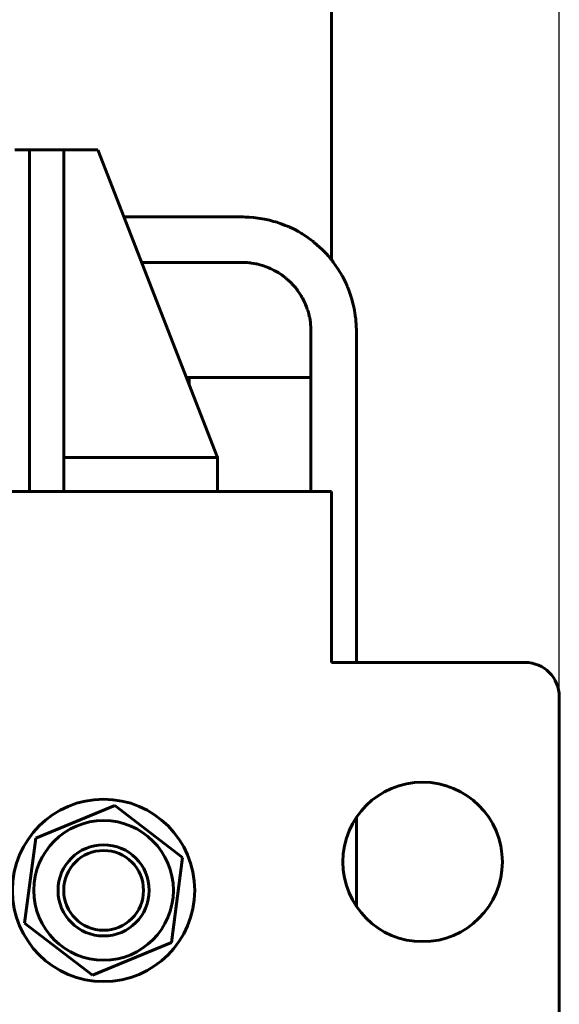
# Model space of a CAD drawing. Header units: millimetres. Extents: x 0 to 297, y 0 to 420.
# Tile 9 of 11: x 203 to 227, y 156 to 199. Entities that reach past the tile are written whole.
import ezdxf

# ---------------------------------------------------------------- set-up
doc = ezdxf.new("R2010")
doc.units = ezdxf.units.MM
doc.linetypes.add('K5LT_BASIC', pattern=[0])
doc.linetypes.add('K5LT_THIN', pattern=[0])
doc.layers.add('Системный слой', color=7, linetype='Continuous')
doc.styles.add('KDIMTEXTSTYLE', font='GOST_AU.SHX', dxfattribs={"width": 0.96, "oblique": 15, "height": 5})
doc.dimstyles.new('KDIMSTYLE (0.50)', dxfattribs={"dimtxt": 5, "dimasz": 1, "dimexe": 2, "dimexo": 0, "dimgap": 1, "dimtad": 1, "dimlfac": 2, "dimtxsty": 'KDIMTEXTSTYLE', "dimsah": 1, "dimcen": 0, "dimdle": 1, "dimadec": 0, "dimazin": 0, "dimtfac": 0.667, "dimtmove": 0, "dimatfit": 3, "dimfxl": 1, "dimtvp": 1, "dimtolj": 1, "dimtzin": 0, "dimarcsym": 0})

# ---------------------------------------------------------------- blocks, each defined once
blk = doc.blocks.new('U14')
at = {"layer": 'Системный слой', "color": 150, "linetype": 'K5LT_BASIC', "lineweight": 60, "true_color": 0x0080ff}
for p, q in [((210.048, 188.823), (208.83, 188.823)), ((211.674, 188.823), (210.048, 188.823)), ((212.521, 188.823), (211.674, 188.823)), ((212.932, 188.823), (212.521, 188.823)), ((213.122, 188.823), (212.932, 188.823)), ((213.208, 188.823), (213.122, 188.823)), ((213.268, 188.823), (213.208, 188.823)), ((213.314, 188.822), (213.268, 188.823)), ((213.337, 188.822), (213.314, 188.822)), ((213.349, 188.821), (213.337, 188.822)), ((213.355, 188.821), (213.349, 188.821)), ((213.449, 188.817), (213.355, 188.821)), ((213.544, 188.81), (213.449, 188.817)), ((213.592, 188.806), (213.544, 188.81)), ((213.615, 188.803), (213.592, 188.806)), ((213.627, 188.802), (213.615, 188.803)), ((213.633, 188.801), (213.627, 188.802)), ((213.749, 188.785), (213.633, 188.801)), ((213.838, 188.769), (213.749, 188.785)), ((213.883, 188.76), (213.838, 188.769)), ((213.905, 188.755), (213.883, 188.76)), ((213.916, 188.752), (213.905, 188.755)), ((213.922, 188.751), (213.916, 188.752)), ((213.97, 188.739), (213.922, 188.751)), ((214.071, 188.711), (213.97, 188.739)), ((214.121, 188.696), (214.071, 188.711)), ((214.146, 188.688), (214.121, 188.696)), ((214.159, 188.684), (214.146, 188.688)), ((214.165, 188.682), (214.159, 188.684)), ((214.287, 188.638), (214.165, 188.682)), ((214.406, 188.591), (214.287, 188.638)), ((214.464, 188.566), (214.406, 188.591)), ((214.493, 188.553), (214.464, 188.566)), ((214.507, 188.546), (214.493, 188.553)), ((214.515, 188.543), (214.507, 188.546)), ((214.642, 188.479), (214.515, 188.543)), ((214.755, 188.417), (214.642, 188.479)), ((214.81, 188.384), (214.755, 188.417)), ((214.838, 188.367), (214.81, 188.384)), ((214.851, 188.359), (214.838, 188.367)), ((214.858, 188.355), (214.851, 188.359)), ((214.975, 188.276), (214.858, 188.355)), ((215.078, 188.201), (214.975, 188.276)), ((215.128, 188.161), (215.078, 188.201)), ((215.153, 188.141), (215.128, 188.161)), ((215.165, 188.131), (215.153, 188.141)), ((215.171, 188.126), (215.165, 188.131)), ((215.274, 188.036), (215.171, 188.126)), ((215.367, 187.947), (215.274, 188.036)), ((215.412, 187.901), (215.367, 187.947)), ((215.435, 187.878), (215.412, 187.901)), ((215.445, 187.866), (215.435, 187.878)), ((215.451, 187.86), (215.445, 187.866)), ((215.556, 187.741), (215.451, 187.86)), ((215.631, 187.647), (215.556, 187.741)), ((215.667, 187.598), (215.631, 187.647)), ((215.685, 187.574), (215.667, 187.598)), ((215.694, 187.562), (215.685, 187.574)), ((215.698, 187.555), (215.694, 187.562)), ((215.771, 187.448), (215.698, 187.555)), ((215.827, 187.357), (215.771, 187.448)), ((215.854, 187.31), (215.827, 187.357)), ((215.868, 187.287), (215.854, 187.31)), ((215.874, 187.275), (215.868, 187.287)), ((215.877, 187.269), (215.874, 187.275)), ((215.928, 187.173), (215.877, 187.269)), ((215.974, 187.078), (215.928, 187.173)), ((215.996, 187.029), (215.974, 187.078)), ((216.007, 187.004), (215.996, 187.029)), ((216.012, 186.992), (216.007, 187.004)), ((216.014, 186.986), (216.012, 186.992)), ((216.058, 186.878), (216.014, 186.986)), ((216.094, 186.779), (216.058, 186.878)), ((216.111, 186.729), (216.094, 186.779)), ((216.119, 186.705), (216.111, 186.729)), ((216.123, 186.692), (216.119, 186.705)), ((216.125, 186.686), (216.123, 186.692)), ((216.159, 186.569), (216.125, 186.686)), ((216.182, 186.476), (216.159, 186.569)), ((216.192, 186.43), (216.182, 186.476)), ((216.197, 186.407), (216.192, 186.43)), ((216.199, 186.395), (216.197, 186.407)), ((216.2, 186.389), (216.199, 186.395)), ((216.217, 186.291), (216.2, 186.389)), ((216.228, 186.205), (216.217, 186.291)), ((216.233, 186.162), (216.228, 186.205)), ((216.235, 186.14), (216.233, 186.162)), ((216.236, 186.129), (216.235, 186.14)), ((216.237, 186.123), (216.236, 186.129)), ((216.245, 185.993), (216.237, 186.123)), ((216.248, 185.923), (216.245, 185.993)), ((216.249, 185.888), (216.248, 185.923)), ((216.249, 185.87), (216.249, 185.888)), ((216.249, 185.861), (216.249, 185.87)), ((216.249, 185.838), (216.249, 185.861)), ((216.25, 185.636), (216.249, 185.838)), ((216.249, 185.03), (216.25, 185.497)), ((216.25, 185.497), (216.25, 185.636)), ((216.249, 184.799), (216.249, 185.03)), ((216.249, 184.686), (216.249, 184.799)), ((216.249, 184.631), (216.249, 184.686)), ((216.249, 184.603), (216.249, 184.631)), ((216.249, 184.589), (216.249, 184.603)), ((216.249, 184.582), (216.249, 184.589)), ((216.249, 184.579), (216.249, 184.582)), ((216.249, 184.531), (216.249, 184.579)), ((216.249, 184.502), (216.249, 184.531)), ((216.249, 184.487), (216.249, 184.502)), ((216.249, 184.48), (216.249, 184.487)), ((216.249, 184.476), (216.249, 184.48)), ((216.249, 184.474), (216.249, 184.476)), ((216.249, 184.466), (216.249, 184.474)), ((216.249, 184.444), (216.249, 184.466)), ((216.249, 184.433), (216.249, 184.444)), ((216.249, 184.427), (216.249, 184.433)), ((216.249, 184.424), (216.249, 184.427)), ((216.249, 184.423), (216.249, 184.424)), ((216.249, 184.416), (216.249, 184.423)), ((216.249, 184.406), (216.249, 184.416)), ((216.249, 184.401), (216.249, 184.406)), ((216.249, 184.399), (216.249, 184.401)), ((216.249, 184.397), (216.249, 184.399)), ((216.249, 184.392), (216.249, 184.397)), ((216.249, 183.774), (216.249, 184.392)), ((216.249, 178.773), (216.249, 183.774))]:
    blk.add_line(p, q, dxfattribs=at)
blk = doc.blocks.new('U15')
at = {"layer": 'Системный слой', "color": 150, "linetype": 'K5LT_BASIC', "lineweight": 60, "true_color": 0x0080ff}
for p, q in [((208.328, 190.823), (208.052, 190.823)), ((210.829, 190.823), (208.328, 190.823)), ((212.061, 190.823), (210.829, 190.823)), ((212.653, 190.823), (212.061, 190.823)), ((212.954, 190.823), (212.653, 190.823)), ((213.107, 190.823), (212.954, 190.823)), ((213.185, 190.823), (213.107, 190.823)), ((213.218, 190.823), (213.185, 190.823)), ((213.235, 190.823), (213.218, 190.823)), ((213.247, 190.823), (213.235, 190.823)), ((213.258, 190.822), (213.247, 190.823)), ((213.264, 190.822), (213.258, 190.822)), ((213.267, 190.822), (213.264, 190.822)), ((213.286, 190.822), (213.267, 190.822)), ((213.381, 190.82), (213.286, 190.822)), ((213.43, 190.819), (213.381, 190.82)), ((213.454, 190.818), (213.43, 190.819)), ((213.466, 190.817), (213.454, 190.818)), ((213.472, 190.817), (213.466, 190.817)), ((213.475, 190.816), (213.472, 190.817)), ((213.482, 190.816), (213.475, 190.816)), ((213.514, 190.814), (213.482, 190.816)), ((213.529, 190.813), (213.514, 190.814)), ((213.537, 190.813), (213.529, 190.813)), ((213.74, 190.795), (213.537, 190.813)), ((214.215, 190.723), (213.74, 190.795)), ((214.436, 190.675), (214.215, 190.723)), ((214.615, 190.629), (214.436, 190.675)), ((214.705, 190.603), (214.615, 190.629)), ((214.75, 190.59), (214.705, 190.603)), ((214.772, 190.583), (214.75, 190.59)), ((214.783, 190.579), (214.772, 190.583)), ((214.944, 190.525), (214.783, 190.579)), ((215.13, 190.455), (214.944, 190.525)), ((215.221, 190.417), (215.13, 190.455)), ((215.266, 190.398), (215.221, 190.417)), ((215.289, 190.388), (215.266, 190.398)), ((215.3, 190.383), (215.289, 190.388)), ((215.515, 190.28), (215.3, 190.383)), ((215.702, 190.179), (215.515, 190.28)), ((215.795, 190.126), (215.702, 190.179)), ((215.84, 190.098), (215.795, 190.126)), ((215.863, 190.085), (215.84, 190.098)), ((215.874, 190.078), (215.863, 190.085)), ((216.074, 189.948), (215.874, 190.078)), ((216.246, 189.825), (216.074, 189.948)), ((216.33, 189.76), (216.246, 189.825)), ((216.372, 189.728), (216.33, 189.76)), ((216.392, 189.711), (216.372, 189.728)), ((216.402, 189.703), (216.392, 189.711)), ((216.633, 189.504), (216.402, 189.703)), ((216.759, 189.383), (216.633, 189.504)), ((216.821, 189.321), (216.759, 189.383)), ((216.851, 189.29), (216.821, 189.321)), ((216.867, 189.274), (216.851, 189.29)), ((216.874, 189.266), (216.867, 189.274)), ((216.937, 189.198), (216.874, 189.266)), ((217.019, 189.106), (216.937, 189.198)), ((217.088, 189.024), (217.019, 189.106)), ((217.122, 188.983), (217.088, 189.024)), ((217.139, 188.963), (217.122, 188.983)), ((217.197, 188.892), (217.139, 188.963)), ((217.234, 188.843), (217.197, 188.892)), ((217.441, 188.548), (217.234, 188.843)), ((217.543, 188.384), (217.441, 188.548)), ((217.591, 188.301), (217.543, 188.384)), ((217.615, 188.26), (217.591, 188.301)), ((217.626, 188.239), (217.615, 188.26)), ((217.632, 188.228), (217.626, 188.239)), ((217.723, 188.055), (217.632, 188.228)), ((217.797, 187.9), (217.723, 188.055)), ((217.832, 187.823), (217.797, 187.9)), ((217.849, 187.784), (217.832, 187.823)), ((217.857, 187.764), (217.849, 187.784)), ((217.861, 187.754), (217.857, 187.764)), ((217.92, 187.605), (217.861, 187.754)), ((217.982, 187.432), (217.92, 187.605)), ((218.01, 187.343), (217.982, 187.432)), ((218.024, 187.298), (218.01, 187.343)), ((218.031, 187.276), (218.024, 187.298)), ((218.034, 187.264), (218.031, 187.276)), ((218.108, 186.982), (218.034, 187.264)), ((218.145, 186.811), (218.108, 186.982)), ((218.162, 186.725), (218.145, 186.811)), ((218.17, 186.681), (218.162, 186.725)), ((218.174, 186.659), (218.17, 186.681)), ((218.176, 186.648), (218.174, 186.659)), ((218.201, 186.484), (218.176, 186.648)), ((218.218, 186.348), (218.201, 186.484)), ((218.226, 186.28), (218.218, 186.348)), ((218.229, 186.246), (218.226, 186.28)), ((218.23, 186.229), (218.229, 186.246)), ((218.231, 186.22), (218.23, 186.229)), ((218.237, 186.142), (218.231, 186.22)), ((218.246, 185.982), (218.237, 186.142)), ((218.248, 185.902), (218.246, 185.982)), ((218.249, 185.863), (218.248, 185.902)), ((218.249, 185.844), (218.249, 185.863)), ((218.249, 185.834), (218.249, 185.844)), ((218.249, 185.383), (218.249, 185.834)), ((218.249, 184.911), (218.249, 185.383)), ((218.249, 184.674), (218.249, 184.911)), ((218.249, 184.554), (218.249, 184.674)), ((218.249, 184.492), (218.249, 184.554)), ((218.249, 184.462), (218.249, 184.492)), ((218.249, 184.446), (218.249, 184.462)), ((218.249, 184.438), (218.249, 184.446)), ((218.249, 184.435), (218.249, 184.438)), ((218.249, 184.432), (218.249, 184.435)), ((218.249, 184.402), (218.249, 184.432)), ((218.249, 180.461), (218.249, 184.402)), ((218.249, 171.273), (218.249, 180.461)), ((218.249, 160.571), (218.249, 164.474))]:
    blk.add_line(p, q, dxfattribs=at)
blk = doc.blocks.new('U46')
at = {"layer": 'Системный слой', "color": 150, "linetype": 'K5LT_BASIC', "lineweight": 60, "true_color": 0x0080ff}
blk.add_line((210.905, 183.773), (216.249, 183.773), dxfattribs=at)
blk = doc.blocks.new('KDIMARROW_01')
at = {"layer": 'Системный слой'}
blk.add_hatch(color=0, dxfattribs=at).paths.add_polyline_path([(-5, -0.658), (0, 0), (-5, 0.658), (-4.5, 0)])
at = {"layer": 'Системный слой', "color": 0, "linetype": 'K5LT_THIN', "lineweight": 18}
for p, q in [((-4.5, 0), (-5, 0.658)), ((-5, 0.658), (0, 0)), ((0, 0), (-5, -0.658)), ((-5, -0.658), (-4.5, 0)), ((0, 0), (-1, 0))]:
    blk.add_line(p, q, dxfattribs=at)

msp = doc.modelspace()

# ---------------------------------------------------------------- linework, layer by layer
at = {"layer": 'Системный слой', "color": 150, "linetype": 'K5LT_BASIC', "lineweight": 60, "true_color": 0x0080ff}
for p, q in [((217.1547, 188.9444), (217.1547, 207.2725)), ((203.9047, 193.7725), (203.2547, 193.7725)), ((203.9047, 193.7725), (205.4047, 193.7725)), ((203.9047, 193.7725), (203.9047, 178.7725)), ((203.9047, 178.7725), (203.9047, 193.7725)), ((205.4047, 193.7725), (205.4047, 180.2725)), ((205.4047, 193.7725), (206.9047, 193.7725)), ((212.1547, 180.2725), (206.9047, 193.7725)), ((210.7935, 183.7725), (210.9047, 183.7725)), ((210.9047, 183.4868), (210.9047, 183.7725)), ((216.2493, 183.7725), (210.9047, 183.7725)), ((205.4047, 180.2725), (205.4047, 178.7725)), ((205.4047, 180.2725), (212.1547, 180.2725)), ((212.1547, 180.2725), (212.1547, 178.7725)), ((117.1547, 178.7725), (217.1547, 178.7725)), ((217.1547, 178.7725), (217.1547, 177.2725)), ((217.1547, 177.2725), (217.1547, 171.2725)), ((225.6547, 171.2725), (217.1547, 171.2725)), ((227.1547, 155.2725), (227.1547, 169.7725)), ((207.643, 164.9934), (204.1765, 163.5559)), ((210.6212, 162.71), (207.643, 164.9934)), ((204.1765, 163.5559), (203.6881, 159.835)), ((210.1328, 158.9891), (210.6212, 162.71)), ((203.6881, 159.835), (206.6663, 157.5516)), ((206.6663, 157.5516), (210.1328, 158.9891))]:
    msp.add_line(p, q, dxfattribs=at)
for centre, radius in [((221.1547, 162.5225), 3.5), ((207.1547, 161.2725), 4), ((207.1547, 161.2725), 3.0625), ((207.1547, 161.2725), 2), ((207.1547, 161.2725), 1.75)]:
    msp.add_circle(centre, radius, dxfattribs=at)
msp.add_arc((225.6547, 169.7725), 1.5, 0, 90, dxfattribs=at)

# ---------------------------------------------------------------- block references
at = {"layer": 'Системный слой'}
for name in ['U15', 'U14', 'U46']:
    msp.add_blockref(name, (0, 0), dxfattribs=at)

# ---------------------------------------------------------------- dimensions: what is measured, and where the dimension line sits
at = {"layer": 'Системный слой', "color": 7}
msp.add_linear_dim(base=(107.1547, 218.7725), p1=(227.1547, 169.7725), p2=(107.1547, 170.2725), location=(167.1547, 218.7725), text='\\H5.0;\\W0.965;\\Q15;\\H5.0;\\W0.965;\\Q15;\\Q15;Ш', dimstyle='KDIMSTYLE (0.50)', override={"dimexo": 0, "dimblk1": 'KDIMARROW_01', "dimblk2": 'KDIMARROW_01', "dimse1": 0, "dimse2": 0, "dimclrt": 7, "dimtolj": 1}, dxfattribs=at).render()

doc.saveas('drawing.dxf')
